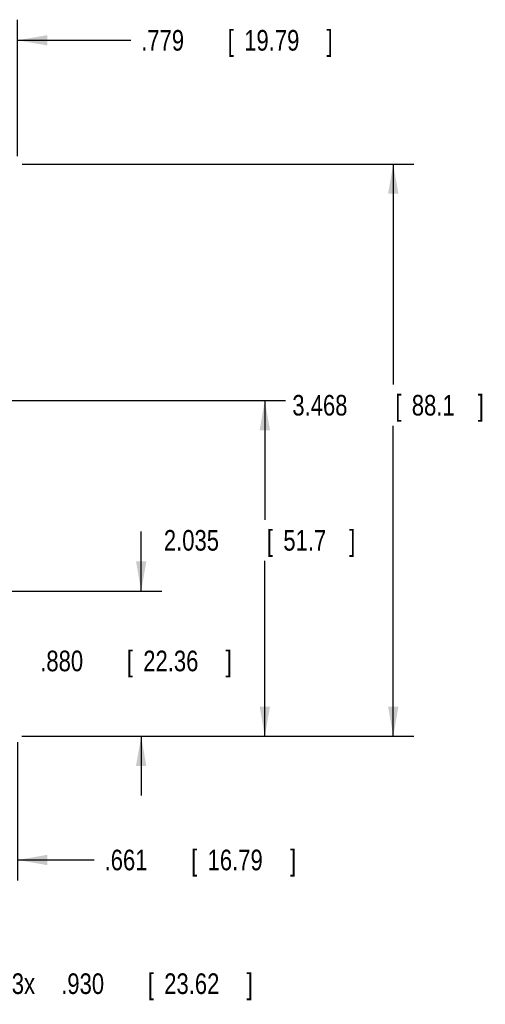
# Model space of a CAD drawing. Header units: inches. Extents: x 0 to 34, y 0 to 22.
# Tile 91 of 93: x 23.8 to 26.6, y 12.4 to 18.3. Entities that reach past the tile are written whole.
import ezdxf

# ---------------------------------------------------------------- set-up
doc = ezdxf.new("R2010")
doc.units = ezdxf.units.IN
doc.header["$LTSCALE"] = 1.87
doc.header["$MEASUREMENT"] = 0
doc.layers.get('0').update_dxf_attribs({"linetype": 'CONTINUOUS'})
doc.layers.add('DIMENSIONS', color=7, linetype='CONTINUOUS')
doc.styles.get("Standard").update_dxf_attribs({"font": 'txt', "width": 0.8})
doc.dimstyles.new('DIMSTYLE_1', dxfattribs={"dimtxt": 0.125, "dimasz": 0.18, "dimexe": 0.18, "dimexo": 0.0625, "dimgap": 0.09, "dimtad": 0, "dimtih": 1, "dimtoh": 1, "dimdec": 3, "dimzin": 4, "dimdsep": 46, "dimtxsty": 'STANDARD', "dimblk": '_FILLED', "dimblk1": '_FILLED', "dimblk2": '_FILLED', "dimcen": 0.09, "dimadec": 0, "dimazin": 0, "dimtp": 0.01, "dimtm": 0.01, "dimtfac": 1, "dimtdec": 3, "dimtofl": 0, "dimtmove": 0, "dimatfit": 3, "dimldrblk": '_FILLED', "dimfxl": 1, "dimtolj": 1, "dimtzin": 4, "dimarcsym": 0})

# ---------------------------------------------------------------- blocks, each defined once
blk = doc.blocks.new('_FILLED')
at = {"color": 0, "linetype": 'BYBLOCK'}
blk.add_solid([(0, 0), (-1, 0.174), (-1, -0.174)], dxfattribs=at)
blk = doc.blocks.new('*D6')
at = {"layer": 'DIMENSIONS', "color": 2, "linetype": 'CONTINUOUS'}
for p, q in [((24.5531, 14.8843), (24.5531, 15.2443)), ((23.2046, 14.8843), (24.6781, 14.8843)), ((23.8303, 14.0041), (24.6781, 14.0041)), ((24.5531, 14.0041), (24.5531, 13.6441))]:
    blk.add_line(p, q, dxfattribs=at)
at = {"layer": 'DIMENSIONS', "color": 2, "linetype": 'CONTINUOUS', "xscale": 0.18, "yscale": 0.18, "zscale": 0.18}
for p, rotation in [((24.5531, 14.8843), 270), ((24.5531, 14.0041), 90)]:
    blk.add_blockref('_FILLED', p, dxfattribs=dict(at, rotation=rotation))
at = {"layer": 'DIMENSIONS', "color": 2, "linetype": 'CONTINUOUS', "width": 0.8}
for s, p in [('.880', (23.9406, 14.3978)), ('[', (24.4656, 14.3978)), ('22.36', (24.5656, 14.3978)), (']', (25.0656, 14.3978))]:
    blk.add_text(s, height=0.125, dxfattribs=at).set_placement(p)
blk = doc.blocks.new('*D7')
at = {"layer": 'DIMENSIONS', "color": 2, "linetype": 'CONTINUOUS'}
for p, q in [((23.2737, 16.0393), (25.4281, 16.0393)), ((25.3031, 16.0393), (25.3031, 15.3166)), ((25.3031, 14.0041), (25.3031, 15.0666)), ((23.8377, 14.0041), (25.4281, 14.0041))]:
    blk.add_line(p, q, dxfattribs=at)
at = {"layer": 'DIMENSIONS', "color": 2, "linetype": 'CONTINUOUS', "xscale": 0.18, "yscale": 0.18, "zscale": 0.18}
for p, rotation in [((25.3031, 16.0393), 90), ((25.3031, 14.0041), 270)]:
    blk.add_blockref('_FILLED', p, dxfattribs=dict(at, rotation=rotation))
at = {"layer": 'DIMENSIONS', "color": 2, "linetype": 'CONTINUOUS', "width": 0.8}
for s, p in [('2.035', (24.6906, 15.1291)), ('[', (25.3156, 15.1291)), ('51.7', (25.4156, 15.1291)), (']', (25.8156, 15.1291))]:
    blk.add_text(s, height=0.125, dxfattribs=at).set_placement(p)
blk = doc.blocks.new('*D8')
at = {"layer": 'DIMENSIONS', "color": 2, "linetype": 'CONTINUOUS'}
for p, q in [((23.8319, 17.4726), (26.2074, 17.4726)), ((26.0824, 17.4726), (26.0824, 16.1356)), ((26.0824, 14.0041), (26.0824, 15.8856)), ((23.8287, 14.0041), (26.2074, 14.0041))]:
    blk.add_line(p, q, dxfattribs=at)
at = {"layer": 'DIMENSIONS', "color": 2, "linetype": 'CONTINUOUS', "xscale": 0.18, "yscale": 0.18, "zscale": 0.18}
for p, rotation in [((26.0824, 17.4726), 90), ((26.0824, 14.0041), 270)]:
    blk.add_blockref('_FILLED', p, dxfattribs=dict(at, rotation=rotation))
at = {"layer": 'DIMENSIONS', "color": 2, "linetype": 'CONTINUOUS', "width": 0.8}
for s, p in [('3.468', (25.4699, 15.9481)), ('[', (26.0949, 15.9481)), ('88.1', (26.1949, 15.9481)), (']', (26.5949, 15.9481))]:
    blk.add_text(s, height=0.125, dxfattribs=at).set_placement(p)
blk = doc.blocks.new('*D9')
at = {"layer": 'DIMENSIONS', "color": 2, "linetype": 'CONTINUOUS'}
for p, q in [((23.0241, 16.2889), (23.0241, 18.3479)), ((23.8031, 17.5207), (23.8031, 18.3479)), ((23.0241, 18.2229), (22.6641, 18.2229)), ((23.8031, 18.2229), (24.4906, 18.2229))]:
    blk.add_line(p, q, dxfattribs=at)
at = {"layer": 'DIMENSIONS', "color": 2, "linetype": 'CONTINUOUS', "xscale": 0.18, "yscale": 0.18, "zscale": 0.18}
blk.add_blockref('_FILLED', (23.0241, 18.2229), dxfattribs=at)
at = {"layer": 'DIMENSIONS', "color": 2, "linetype": 'CONTINUOUS', "xscale": 0.18, "yscale": 0.18, "zscale": 0.18, "rotation": 180}
blk.add_blockref('_FILLED', (23.8031, 18.2229), dxfattribs=at)
at = {"layer": 'DIMENSIONS', "color": 2, "linetype": 'CONTINUOUS', "width": 0.8}
for s, p in [('.779', (24.5531, 18.1604)), ('[', (25.0781, 18.1604)), ('19.79', (25.1781, 18.1604)), (']', (25.6781, 18.1604))]:
    blk.add_text(s, height=0.125, dxfattribs=at).set_placement(p)
blk = doc.blocks.new('*D10')
at = {"layer": 'DIMENSIONS', "color": 2, "linetype": 'CONTINUOUS'}
for p, q in [((23.1421, 14.8218), (23.1421, 13.1288)), ((23.8031, 13.9686), (23.8031, 13.1288)), ((23.1421, 13.2538), (22.7821, 13.2538)), ((23.8031, 13.2538), (24.2685, 13.2538))]:
    blk.add_line(p, q, dxfattribs=at)
at = {"layer": 'DIMENSIONS', "color": 2, "linetype": 'CONTINUOUS', "xscale": 0.18, "yscale": 0.18, "zscale": 0.18}
blk.add_blockref('_FILLED', (23.1421, 13.2538), dxfattribs=at)
at = {"layer": 'DIMENSIONS', "color": 2, "linetype": 'CONTINUOUS', "xscale": 0.18, "yscale": 0.18, "zscale": 0.18, "rotation": 180}
blk.add_blockref('_FILLED', (23.8031, 13.2538), dxfattribs=at)
at = {"layer": 'DIMENSIONS', "color": 2, "linetype": 'CONTINUOUS', "width": 0.8}
for s, p in [('.661', (24.331, 13.1913)), ('[', (24.856, 13.1913)), ('16.79', (24.956, 13.1913)), (']', (25.456, 13.1913))]:
    blk.add_text(s, height=0.125, dxfattribs=at).set_placement(p)
blk = doc.blocks.new('*D11')
at = {"layer": 'DIMENSIONS', "color": 2, "linetype": 'CONTINUOUS'}
for p, q in [((22.2121, 14.8218), (22.2121, 12.3788)), ((23.1421, 14.8218), (23.1421, 12.3788)), ((22.2121, 12.5038), (21.8521, 12.5038)), ((23.1421, 12.5038), (23.7053, 12.5038))]:
    blk.add_line(p, q, dxfattribs=at)
at = {"layer": 'DIMENSIONS', "color": 2, "linetype": 'CONTINUOUS', "xscale": 0.18, "yscale": 0.18, "zscale": 0.18}
blk.add_blockref('_FILLED', (22.2121, 12.5038), dxfattribs=at)
at = {"layer": 'DIMENSIONS', "color": 2, "linetype": 'CONTINUOUS', "xscale": 0.18, "yscale": 0.18, "zscale": 0.18, "rotation": 180}
blk.add_blockref('_FILLED', (23.1421, 12.5038), dxfattribs=at)
at = {"layer": 'DIMENSIONS', "color": 2, "linetype": 'CONTINUOUS', "width": 0.8}
for s, p in [('3x ', (23.7678, 12.4413)), ('.930', (24.0678, 12.4413)), ('[', (24.5928, 12.4413)), ('23.62', (24.6928, 12.4413)), (']', (25.1928, 12.4413))]:
    blk.add_text(s, height=0.125, dxfattribs=at).set_placement(p)

msp = doc.modelspace()

# ---------------------------------------------------------------- dimensions: what is measured, and where the dimension line sits
at = {"layer": 'DIMENSIONS', "color": 2, "linetype": 'CONTINUOUS'}
for base, p1, p2, angle, picture, middle in [((23.0241, 18.2229), (23.8031, 17.5207), (23.0241, 16.2889), 180, '*D9', (25.1656, 18.2229)), ((26.08241, 17.47258), (23.82866, 14.00411), (23.83186, 17.47258), 90, '*D8', (26.08241, 16.01058)), ((25.3031, 16.0393), (23.8377, 14.0041), (23.2737, 16.0393), 90, '*D7', (25.3031, 15.1916)), ((24.5531, 14.8843), (23.8303, 14.0041), (23.2046, 14.8843), 90, '*D6', (24.5531, 14.4603)), ((23.1421, 13.2538), (23.8031, 13.9686), (23.1421, 14.8218), 180, '*D10', (24.9435, 13.2538))]:
    dim = msp.add_linear_dim(base=base, p1=p1, p2=p2, angle=angle, dimstyle='DIMSTYLE_1', dxfattribs=at)
    dim.commit()
    dim.dimension.update_dxf_attribs({"geometry": picture, "text_midpoint": middle, "dimtype": 160})
dim = msp.add_linear_dim(base=(22.2121, 12.5038), p1=(23.1421, 14.8218), p2=(22.2121, 14.8218), angle=180, text='3x <>', dimstyle='DIMSTYLE_1', dxfattribs=at)
dim.commit()
dim.dimension.update_dxf_attribs({"geometry": '*D11', "text_midpoint": (24.5303, 12.5038), "dimtype": 160})

doc.saveas('drawing.dxf')
